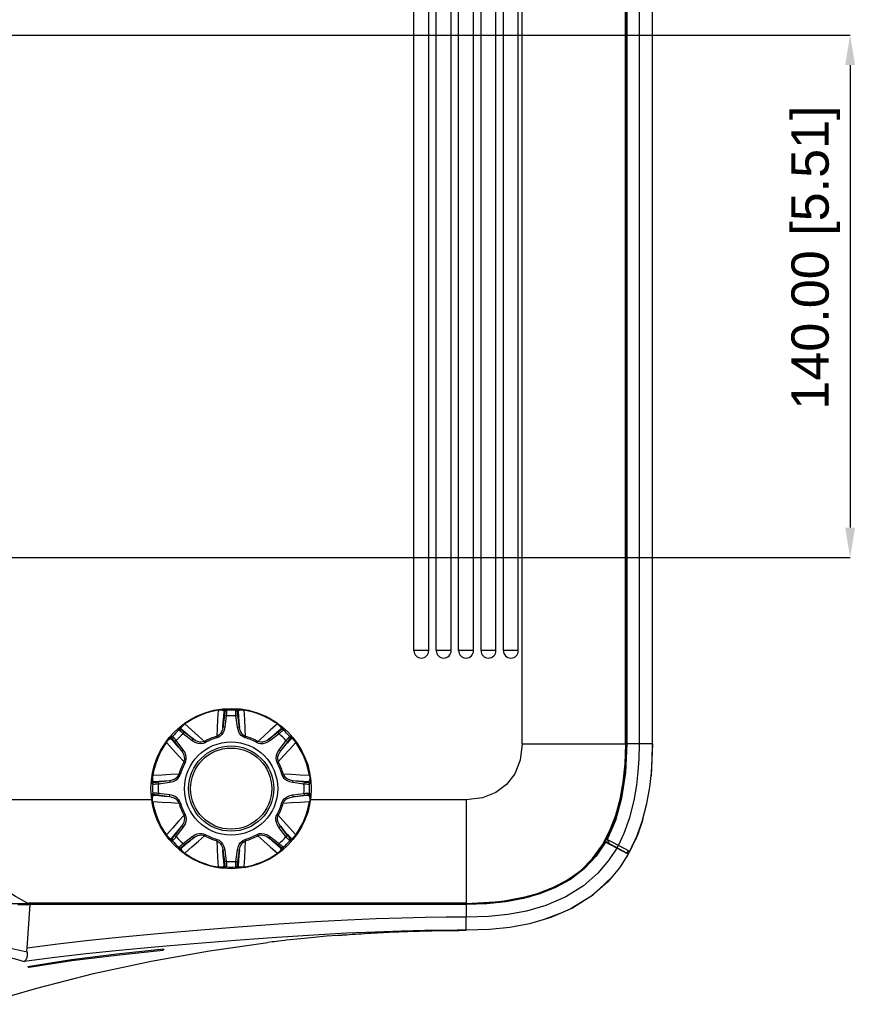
# Model space of a CAD drawing. Header units: millimetres. Extents: x 3925 to 5043, y -86 to 778.
# Tile 27 of 96: x 4204 to 4318, y 415 to 547. Entities that reach past the tile are written whole.
import ezdxf

# ---------------------------------------------------------------- set-up
doc = ezdxf.new("R2010")
doc.units = ezdxf.units.MM
doc.header["$LTSCALE"] = 46.255
doc.header["$PDMODE"] = 3
doc.header["$PDSIZE"] = 1
doc.layers.get('0').update_dxf_attribs({"linetype": 'CONTINUOUS'})
doc.layers.get('Defpoints').update_dxf_attribs({"linetype": 'CONTINUOUS'})
for name, color, linetype in [('H30-BOTTOM-CDXF_CONTINUOUS_LINE', 7, 'CONTINUOUS'), ('H30-RIGHT-CODXF_CONTINUOUS_LINE', 7, 'CONTINUOUS'), ('H30K-FRONT-CDXF_CONTINUOUS_LINE', 7, 'CONTINUOUS'), ('H30K-TOP-COVDXF_CONTINUOUS_LINE', 7, 'CONTINUOUS'), ('RUBBER-FOOT-DXF_CONTINUOUS_LINE', 7, 'CONTINUOUS')]:
    doc.layers.add(name, color=color, linetype=linetype)
doc.styles.add('SLDTEXTSTYLE0', font='arialbd.ttf', dxfattribs={"height": 5.5})
doc.styles.add('SLDTEXTSTYLE2', font='arial.ttf')
doc.dimstyles.new('SLDDIMSTYLE1', dxfattribs={"dimtxt": 5.650301, "dimasz": 4.572, "dimexe": 0, "dimexo": 0.0625, "dimgap": 1.412575, "dimtad": 0, "dimtih": 1, "dimtoh": 1, "dimlfac": 3.5, "dimrnd": 1e-09, "dimzin": 4, "dimdsep": 46, "dimtxsty": 'SLDTEXTSTYLE0', "dimsah": 1, "dimcen": 0.09, "dimadec": 0, "dimazin": 1, "dimtol": 1, "dimtp": 0.8, "dimtm": 0.8, "dimtfac": 1, "dimtdec": 1, "dimtofl": 0, "dimtmove": 0, "dimatfit": 3, "dimfxl": 1, "dimfrac": 2, "dimtolj": 1, "dimarcsym": 0})

# ---------------------------------------------------------------- blocks, each defined once
blk = doc.blocks.new('*D69')
at = {"color": 0, "linetype": 'Continuous', "lineweight": -2}
for p, q in [((4112.77, 545.22), (4315.44, 545.22)), ((4315.44, 541.22), (4315.44, 479.22)), ((4112.77, 475.22), (4315.44, 475.22))]:
    blk.add_line(p, q, dxfattribs=at)
at = {"color": 0, "linetype": 'Continuous'}
for points in [[(4314.77, 541.22), (4316.11, 541.22), (4315.44, 545.22)], [(4314.77, 479.22), (4316.11, 479.22), (4315.44, 475.22)]]:
    blk.add_solid(points, dxfattribs=at)
at = {"layer": 'Defpoints', "color": 0, "linetype": 'Continuous'}
for p in [(4112.71, 545.22), (4112.71, 475.22), (4315.44, 475.22)]:
    blk.add_point(p, dxfattribs=at)
at = {"color": 0, "linetype": 'Continuous', "lineweight": 0, "insert": (4310.82, 515.42), "char_height": 5, "attachment_point": 5, "rotation": 90, "style": 'SLDTEXTSTYLE2'}
blk.add_mtext('\\A1;140.00 [5.51]', dxfattribs=at)

msp = doc.modelspace()

# ---------------------------------------------------------------- linework, layer by layer
at = {"layer": 'H30-BOTTOM-CDXF_CONTINUOUS_LINE', "color": 7, "linetype": 'Continuous'}
for p, q in [((4285.3175, 450.2211), (4285.3175, 598.2211)), ((4285.4266, 598.2211), (4285.4266, 450.2211)), ((4271.4571, 450.2211), (4271.4571, 589.9444)), ((4256.9571, 462.7211), (4256.9571, 585.7211)), ((4258.9571, 462.7211), (4258.9571, 585.7211)), ((4259.9571, 462.7211), (4259.9571, 585.7211)), ((4261.9571, 462.7211), (4261.9571, 585.7211)), ((4262.9571, 462.7211), (4262.9571, 585.7211)), ((4264.9571, 462.7211), (4264.9571, 585.7211)), ((4265.9571, 462.7211), (4265.9571, 585.7211)), ((4267.9571, 462.7211), (4267.9571, 585.7211)), ((4268.9571, 462.7211), (4268.9571, 585.7211)), ((4270.9571, 462.7211), (4270.9571, 585.7211)), ((4258.9571, 462.7211), (4256.9571, 462.7211)), ((4261.9571, 462.7211), (4259.9571, 462.7211)), ((4264.9571, 462.7211), (4262.9571, 462.7211)), ((4267.9571, 462.7211), (4265.9571, 462.7211)), ((4270.9571, 462.7211), (4268.9571, 462.7211)), ((4271.4571, 450.2211), (4285.4266, 450.2211)), ((4284.9571, 444.3149), (4284.9571, 443.9473)), ((4221.8374, 442.7211), (4088.5748, 442.7211)), ((4263.9571, 442.7211), (4243.0748, 442.7211)), ((4263.9571, 442.7211), (4263.9571, 428.7516)), ((4284.5822, 442.6477), (4284.7276, 442.6783)), ((4284.7631, 442.8055), (4284.6127, 442.8007)), ((4284.8093, 442.9794), (4284.7069, 442.9824)), ((4284.3214, 441.3407), (4282.9938, 437.8548)), ((4284.5449, 442.0258), (4284.455, 442.01)), ((4105.1361, 428.8317), (4205.2781, 428.8317)), ((4204.4633, 428.7212), (4204.861, 428.7755)), ((4204.7609, 428.7516), (4204.7313, 428.7578)), ((4263.9571, 428.7516), (4204.7609, 428.7516)), ((4204.861, 428.7755), (4205.2781, 428.8317)), ((4205.1756, 428.882), (4205.2781, 428.8317)), ((4205.1756, 428.882), (4205.2819, 428.8607)), ((4263.9571, 428.8607), (4205.2819, 428.8607))]:
    msp.add_line(p, q, dxfattribs=at)
for points in [[(4271.4571, 450.2211), (4271.1964, 448.0388), (4270.4811, 446.2201), (4269.3946, 444.7836), (4267.9582, 443.6972), (4266.1394, 442.9818), (4263.9571, 442.7211)], [(4282.2241, 436.6737), (4283.2408, 438.624), (4284.0186, 440.6734), (4284.6006, 442.8247), (4285.012, 445.104), (4285.2618, 447.553), (4285.3478, 450.2211)], [(4285.4266, 450.2211), (4285.147, 445.4794), (4284.3214, 441.3407)], [(4205.1756, 428.882), (4203.5589, 429.761), (4201.2498, 431.1407), (4198.3641, 432.8589), (4195.0847, 434.6429), (4191.6044, 436.1816), (4188.169, 437.1511), (4185.2071, 437.4231)], [(4282.9938, 437.8548), (4281.2447, 435.0706), (4279.0445, 432.8834), (4276.2471, 431.1469), (4272.7501, 429.8321), (4268.6084, 429.02), (4263.9571, 428.7516)], [(4277.4978, 431.95), (4279.3231, 433.2612), (4280.9113, 434.8484), (4282.2241, 436.6737)], [(4263.9571, 428.8304), (4266.6276, 428.9166), (4269.0846, 429.1677), (4271.372, 429.5817), (4273.5253, 430.1662), (4275.5667, 430.9429), (4277.4978, 431.95)]]:
    msp.add_lwpolyline(points, dxfattribs=at)
for centre in [(4257.9571, 462.7211), (4260.9571, 462.7211), (4263.9571, 462.7211), (4266.9571, 462.7211), (4269.9571, 462.7211)]:
    msp.add_arc(centre, 1, 180, 0, dxfattribs=at)
at = {"layer": 'H30-RIGHT-CODXF_CONTINUOUS_LINE', "color": 7, "linetype": 'Continuous'}
for p, q in [((4285.5071, 598.2211), (4285.5071, 450.2211)), ((4287.2008, 450.2211), (4287.2008, 598.2211)), ((4288.9571, 450.2211), (4288.9571, 598.2211)), ((4285.4571, 452.1211), (4285.4571, 452.9545)), ((4285.4571, 452.1211), (4285.5071, 452.1211)), ((4285.5071, 450.6856), (4285.4266, 450.6834)), ((4285.5071, 450.6329), (4285.4266, 450.6313)), ((4288.9571, 450.2211), (4285.5071, 450.2211)), ((4285.4692, 449.4077), (4285.3788, 449.4101)), ((4285.5119, 450.0357), (4285.4315, 450.0336)), ((4285.439, 448.7585), (4285.3405, 448.7611)), ((4285.4414, 448.8107), (4285.3435, 448.8125)), ((4285.2163, 446.6543), (4285.3413, 446.6608)), ((4285.3391, 446.6136), (4285.2567, 446.6092)), ((4285.2567, 445.9105), (4285.2567, 446.6092)), ((4285.0071, 444.2749), (4285.0071, 444.7777)), ((4285.5044, 435.5859), (4282.5562, 437.1582)), ((4282.8498, 437.3959), (4283.1273, 436.8537)), ((4285.8907, 435.7765), (4282.8508, 437.3978)), ((4286.9619, 438.0913), (4286.6503, 437.3648)), ((4283.507, 436.6353), (4283.489, 436.6041)), ((4284.345, 436.6009), (4284.1803, 436.2921)), ((4285.6691, 435.8947), (4285.5044, 435.5859))]:
    msp.add_line(p, q, dxfattribs=at)
for points in [[(4284.3762, 436.5843), (4285.1584, 438.2553), (4285.8995, 440.3296), (4286.4803, 442.6042), (4286.84, 444.677), (4287.0436, 446.478), (4287.158, 448.2275), (4287.2008, 450.2211)], [(4285.5071, 450.2211), (4285.3282, 446.3786), (4284.8063, 442.9597)], [(4285.8907, 435.7765), (4286.7549, 437.5837), (4287.5648, 439.8141), (4288.1917, 442.2379), (4288.5759, 444.4287), (4288.7917, 446.3203), (4288.9122, 448.1484), (4288.9571, 450.2211)], [(4284.8063, 442.9597), (4283.9684, 439.9654), (4282.8508, 437.3978)], [(4287.6492, 440.1402), (4287.4834, 439.5555), (4286.9619, 438.0913)]]:
    msp.add_lwpolyline(points, dxfattribs=at)
for centre, start, end in [((4285.0071, 452.7467), 0, 31.33781), ((4283.8242, 441.1336), 301.671232, 319.61402)]:
    msp.add_arc(centre, 0.5, start, end, dxfattribs=at)
at = {"layer": 'H30K-FRONT-CDXF_CONTINUOUS_LINE', "color": 7, "linetype": 'Continuous'}
for p, q in [((4280.7743, 434.4815), (4282.6062, 437.075)), ((4285.6974, 435.4263), (4282.6408, 437.0565)), ((4278.5206, 432.4643), (4280.7743, 434.4815)), ((4275.7582, 430.8955), (4278.5206, 432.4643)), ((4272.3928, 429.7166), (4275.7582, 430.8955)), ((4203.8759, 428.6661), (4204.9853, 428.6551)), ((4204.5752, 428.7364), (4204.9264, 428.7366)), ((4204.9264, 428.7366), (4204.9833, 428.7319)), ((4204.9833, 428.7319), (4204.9853, 428.6551)), ((4263.9571, 428.7319), (4204.9833, 428.7319)), ((4204.9853, 428.6551), (4205.2602, 428.674)), ((4205.2602, 428.674), (4205.5173, 428.6927)), ((4263.9571, 428.6927), (4205.5173, 428.6927)), ((4263.9571, 428.7319), (4263.9571, 426.9776)), ((4263.9573, 426.2901), (4263.9571, 426.9775)), ((4255.2965, 425.0476), (4255.7303, 425.0646)), ((4255.6902, 425.063), (4256.1258, 425.0793)), ((4255.9514, 425.0728), (4256.0909, 425.078)), ((4256.0909, 425.078), (4256.5161, 425.0931)), ((4256.4747, 425.0916), (4256.9002, 425.106)), ((4256.863, 425.1047), (4257.2774, 425.118)), ((4257.2462, 425.117), (4257.6469, 425.1291)), ((4257.6224, 425.1284), (4258.0077, 425.1393)), ((4257.9895, 425.1388), (4258.4073, 425.1499)), ((4258.3589, 425.1487), (4258.6996, 425.1573)), ((4258.4073, 425.1499), (4258.6886, 425.157)), ((4258.6886, 425.157), (4259.0577, 425.1657)), ((4259.3403, 425.1719), (4259.6279, 425.1779)), ((4259.6279, 425.1779), (4259.9401, 425.1839)), ((4259.9099, 425.1834), (4260.2131, 425.1888)), ((4260.1774, 425.1882), (4260.4712, 425.1931)), ((4260.4315, 425.1925), (4260.803, 425.1981)), ((4260.7152, 425.1969), (4260.946, 425.2002)), ((4260.905, 425.1996), (4261.1646, 425.2031)), ((4261.126, 425.2026), (4261.372, 425.2057)), ((4261.3363, 425.2052), (4261.5691, 425.2079)), ((4261.5372, 425.2076), (4262.1271, 425.2133)), ((4262.1096, 425.2131), (4262.4405, 425.2157)), ((4262.2672, 425.2144), (4262.7598, 425.2176)), ((4262.602, 425.2167), (4262.9188, 425.2184)), ((4263.9581, 425.2213), (4262.7807, 425.2194)), ((4262.7807, 425.2161), (4263.1728, 425.2197)), ((4262.918, 425.2186), (4263.04, 425.2189)), ((4262.9188, 425.2184), (4263.2478, 425.2197)), ((4263.1243, 425.2193), (4263.4434, 425.2202)), ((4263.4288, 425.2202), (4263.9578, 425.2208)), ((4263.7158, 425.2207), (4263.9565, 425.2211)), ((4238.8609, 423.772), (4238.538, 423.7341)), ((4239.2197, 423.8133), (4238.8609, 423.772)), ((4239.6404, 423.861), (4239.2197, 423.8133)), ((4239.8728, 423.8869), (4239.6404, 423.861)), ((4247.9194, 424.6298), (4246.7163, 424.5381)), ((4253.6869, 424.9772), (4254.0884, 424.9959)), ((4254.0884, 424.9959), (4254.496, 425.0141)), ((4254.8986, 425.0313), (4255.2965, 425.0476)), ((4217.1294, 422.0557), (4223.4548, 422.7352)), ((4223.3219, 422.5602), (4223.3219, 422.5699)), ((4223.4548, 422.7224), (4223.4548, 422.7352)), ((4229.5495, 422.4876), (4237.3683, 423.5929)), ((4237.9743, 423.6668), (4237.3683, 423.5929)), ((4238.2392, 423.6986), (4237.9743, 423.6668)), ((4238.538, 423.7341), (4238.2392, 423.6986)), ((4205.2093, 420.389), (4205.2092, 420.3596)), ((4205.3813, 420.2659), (4205.3814, 420.2438))]:
    msp.add_line(p, q, dxfattribs=at)
for points in [[(4282.6408, 437.0565), (4281.3767, 435.143), (4279.8053, 433.448), (4277.9713, 432.0449), (4275.9564, 430.9428), (4273.8508, 430.1099), (4271.6368, 429.4891), (4269.2864, 429.052), (4266.7464, 428.7851), (4263.9571, 428.6927)], [(4284.1472, 436.2531), (4283.0556, 434.5664), (4281.6173, 432.8671), (4279.7133, 431.198), (4277.3304, 429.7074), (4274.664, 428.5608), (4272.0387, 427.8068), (4269.5478, 427.3475), (4266.9406, 427.0761), (4263.9571, 426.9774)], [(4285.6974, 435.4263), (4284.5207, 433.5948), (4282.9357, 431.7041), (4280.8323, 429.842), (4278.2083, 428.1846), (4275.299, 426.9224), (4272.4703, 426.104), (4269.8196, 425.6122), (4267.0738, 425.3249), (4263.9581, 425.2211)], [(4263.9571, 428.7319), (4268.4286, 428.9798), (4272.3928, 429.7166)], [(4205.0986, 422.8351), (4205.2393, 424.7897), (4205.3789, 426.7416), (4205.5173, 428.6927)], [(4263.9571, 426.9776), (4261.2863, 426.9674), (4258.4687, 426.9333), (4255.3427, 426.8664), (4251.8822, 426.7567), (4248.0422, 426.5928), (4243.7405, 426.3613), (4238.8453, 426.0459), (4233.4086, 425.6458), (4227.8642, 425.1994), (4222.6297, 424.7499), (4217.8375, 424.3102), (4213.4171, 423.8662), (4209.2051, 423.3861), (4205.0986, 422.8351)], [(4260.2155, 425.2009), (4258.4338, 425.1762), (4255.2818, 425.1078), (4251.7882, 424.9956), (4247.904, 424.8278), (4243.5411, 424.5906), (4238.5624, 424.2672), (4233.0415, 423.859), (4227.4603, 423.4095), (4222.2262, 422.961), (4217.4453, 422.5234), (4213.0349, 422.0807), (4208.8189, 421.5991), (4204.7274, 421.0479)], [(4259.0291, 425.1651), (4259.3469, 425.1721), (4259.6515, 425.1784)], [(4262.7807, 425.2194), (4261.2707, 425.2109), (4260.2155, 425.2009)], [(4263.958, 425.2213), (4263.9575, 425.7233), (4263.9573, 426.2901)], [(4246.7163, 424.5381), (4245.244, 424.4163), (4243.6053, 424.269), (4241.8031, 424.0926), (4239.8728, 423.8869)], [(4246.7773, 424.5435), (4247.039, 424.5638), (4247.2874, 424.5828), (4247.5898, 424.6055), (4247.9315, 424.6307), (4248.3008, 424.6574), (4248.6882, 424.6847), (4249.0886, 424.7122), (4249.4981, 424.7396), (4249.914, 424.7666), (4250.3341, 424.7932), (4250.7567, 424.8191), (4251.1803, 424.8443), (4251.6035, 424.8687), (4252.0253, 424.8923), (4252.4449, 424.9149), (4252.8628, 424.9366), (4253.2794, 424.9575), (4253.6944, 424.9776), (4254.1074, 424.9967), (4254.518, 425.015)], [(4254.496, 425.0141), (4254.9257, 425.0324), (4255.33, 425.0489)], [(4205.1044, 422.2715), (4203.0841, 422.7399), (4200.6833, 423.1243), (4197.8609, 423.42), (4194.4318, 423.6025), (4190.3388, 423.582), (4185.583, 423.1959)], [(4185.7107, 422.2724), (4187.1202, 422.4206), (4188.4128, 422.5209), (4189.5919, 422.5844), (4190.6707, 422.6203), (4191.6854, 422.6355), (4192.6782, 422.6333), (4193.6724, 422.6145), (4194.66, 422.5796), (4195.6134, 422.5302), (4196.5121, 422.4696), (4197.3642, 422.399), (4198.2027, 422.3166), (4199.0642, 422.2173), (4199.9694, 422.0955), (4200.9123, 421.9481), (4201.8764, 421.7729), (4202.8474, 421.5663), (4203.8051, 421.3248), (4204.7274, 421.0479)], [(4198.9572, 415.3015), (4206.397, 417.4819), (4214.0128, 419.4204), (4221.75, 421.0945), (4229.5495, 422.4876)], [(4205.1044, 422.2715), (4205.0895, 422.5458), (4205.0987, 422.8358)], [(4205.3813, 420.2659), (4211.1225, 421.158), (4217.0956, 421.9061), (4223.3219, 422.5699)], [(4223.3219, 422.5699), (4223.3891, 422.5939), (4223.438, 422.647), (4223.4618, 422.7359)], [(4205.1044, 422.2715), (4205.0929, 421.7678), (4204.9584, 421.3305), (4204.7274, 421.0479)], [(4205.2093, 420.389), (4211.0512, 421.2954), (4217.1294, 422.0557)], [(4205.2023, 420.3877), (4205.2491, 420.3085), (4205.3101, 420.2708), (4205.3813, 420.2659)]]:
    msp.add_lwpolyline(points, dxfattribs=at)
at = {"layer": 'H30K-TOP-COVDXF_CONTINUOUS_LINE', "color": 7, "linetype": 'Continuous'}
for p, q in [((4288.9571, 450.2211), (4288.7536, 445.9294)), ((4287.048, 438.333), (4285.6974, 435.4263)), ((4283.5495, 432.3746), (4280.9138, 429.9038)), ((4283.8204, 432.7594), (4283.5495, 432.3746)), ((4280.9138, 429.9038), (4277.9162, 428.0579)), ((4277.0266, 427.6719), (4274.2968, 426.6325))]:
    msp.add_line(p, q, dxfattribs=at)
at = {"layer": 'RUBBER-FOOT-DXF_CONTINUOUS_LINE', "color": 7, "linetype": 'Continuous'}
for p, q in [((4230.7018, 454.7888), (4230.7114, 454.7315)), ((4231.6103, 454.5131), (4231.5191, 454.6112)), ((4231.7499, 454.8264), (4231.8431, 454.7285)), ((4233.071, 454.7285), (4233.1642, 454.8264)), ((4233.395, 454.6112), (4233.3038, 454.5131)), ((4234.2123, 454.7888), (4234.2028, 454.7315)), ((4226.2257, 452.9348), (4226.2595, 452.8875)), ((4231.5664, 454.0101), (4231.3559, 452.4731)), ((4231.8138, 453.9762), (4231.5664, 454.0101)), ((4231.8138, 453.9762), (4231.6032, 452.4392)), ((4233.1003, 453.9762), (4233.3477, 454.0101)), ((4233.3109, 452.4392), (4233.1003, 453.9762)), ((4233.5582, 452.4732), (4233.3477, 454.0101)), ((4238.6884, 452.9348), (4238.6546, 452.8875)), ((4225.4614, 452.0851), (4225.458, 452.2203)), ((4225.7734, 452.2312), (4225.7783, 452.0974)), ((4226.0141, 451.5739), (4226.165, 451.7727)), ((4227.2498, 450.636), (4226.0141, 451.5739)), ((4227.4006, 450.8349), (4226.165, 451.7727)), ((4231.6032, 452.4392), (4231.3559, 452.4731)), ((4233.3109, 452.4392), (4233.5582, 452.4731)), ((4238.7491, 451.7727), (4237.5135, 450.8348)), ((4238.9001, 451.5739), (4237.6644, 450.636)), ((4238.9001, 451.5739), (4238.7491, 451.7727)), ((4239.1358, 452.0974), (4239.1407, 452.2312)), ((4239.4561, 452.2203), (4239.4527, 452.0851)), ((4223.7907, 450.4187), (4223.7434, 450.4525)), ((4224.5808, 450.8999), (4224.447, 450.9048)), ((4224.5931, 451.2168), (4224.4579, 451.2202)), ((4224.9055, 450.5132), (4225.1043, 450.6642)), ((4225.8434, 449.2775), (4224.9055, 450.5132)), ((4226.0423, 449.4284), (4225.1043, 450.6642)), ((4227.2498, 450.636), (4227.4007, 450.8348)), ((4228.9742, 450.3706), (4228.8798, 450.5373)), ((4230.5715, 451.0322), (4230.5204, 451.2168)), ((4234.3426, 451.0322), (4234.3937, 451.2168)), ((4235.9399, 450.3706), (4236.0343, 450.5373)), ((4237.6644, 450.636), (4237.5134, 450.8348)), ((4239.8098, 450.6642), (4238.8719, 449.4284)), ((4240.0086, 450.5132), (4239.0708, 449.2776)), ((4240.0086, 450.5132), (4239.8098, 450.6642)), ((4240.4562, 451.2202), (4240.321, 451.2168)), ((4240.4671, 450.9048), (4240.3333, 450.8999)), ((4241.1234, 450.4187), (4241.1707, 450.4525)), ((4225.8434, 449.2775), (4226.0423, 449.4284)), ((4239.0707, 449.2775), (4238.8719, 449.4284)), ((4226.141, 447.7984), (4226.3076, 447.704)), ((4238.7732, 447.7984), (4238.6065, 447.704)), ((4221.8518, 444.9283), (4221.9498, 444.8351)), ((4221.9467, 445.9669), (4221.8894, 445.9764)), ((4222.067, 445.1591), (4222.1651, 445.0679)), ((4222.6681, 445.1118), (4224.2049, 445.3223)), ((4222.6681, 445.1118), (4222.702, 444.8644)), ((4222.702, 444.8644), (4224.239, 445.075)), ((4224.2051, 445.3223), (4224.239, 445.075)), ((4225.4614, 446.1578), (4225.646, 446.1067)), ((4239.4527, 446.1578), (4239.2681, 446.1067)), ((4240.709, 445.3223), (4240.6751, 445.075)), ((4240.6751, 445.075), (4242.2121, 444.8644)), ((4240.7091, 445.3223), (4242.246, 445.1118)), ((4242.246, 445.1118), (4242.2121, 444.8644)), ((4242.749, 445.0679), (4242.8471, 445.1591)), ((4242.9644, 444.8351), (4243.0623, 444.9283)), ((4242.9674, 445.9669), (4243.0247, 445.9764)), ((4221.9498, 443.6072), (4221.8518, 443.514)), ((4222.6681, 443.3305), (4222.702, 443.5779)), ((4224.239, 443.3673), (4222.702, 443.5779)), ((4240.6751, 443.3673), (4242.2121, 443.5779)), ((4242.2121, 443.5779), (4242.246, 443.3305)), ((4242.9644, 443.6072), (4243.0623, 443.514)), ((4221.9467, 442.4754), (4221.8894, 442.4659)), ((4222.1651, 443.3744), (4222.067, 443.2832)), ((4224.2051, 443.12), (4222.6681, 443.3305)), ((4224.2051, 443.12), (4224.239, 443.3673)), ((4225.4614, 442.2845), (4225.646, 442.3356)), ((4239.2681, 442.3356), (4239.4527, 442.2845)), ((4240.6751, 443.3673), (4240.709, 443.12)), ((4240.7092, 443.12), (4242.246, 443.3305)), ((4242.8471, 443.2832), (4242.749, 443.3744)), ((4243.0247, 442.4659), (4242.9674, 442.4754)), ((4226.141, 440.6439), (4226.3076, 440.7383)), ((4238.6065, 440.7383), (4238.7732, 440.6439)), ((4224.9055, 437.9291), (4225.8433, 439.1647)), ((4225.1043, 437.7781), (4226.0423, 439.0138)), ((4225.8434, 439.1648), (4226.0423, 439.0138)), ((4238.8719, 439.0138), (4239.0707, 439.1648)), ((4239.8098, 437.7781), (4238.8719, 439.0138)), ((4240.0086, 437.9291), (4239.0708, 439.1648)), ((4223.7907, 438.0236), (4223.7434, 437.9898)), ((4224.447, 437.5375), (4224.5808, 437.5424)), ((4224.4579, 437.2221), (4224.5931, 437.2255)), ((4224.9055, 437.9291), (4225.1043, 437.7781)), ((4226.0141, 436.8684), (4227.2498, 437.8063)), ((4226.165, 436.6696), (4227.4007, 437.6075)), ((4227.2498, 437.8063), (4227.4007, 437.6075)), ((4228.9742, 438.0717), (4228.8798, 437.905)), ((4230.5715, 437.4101), (4230.5204, 437.2255)), ((4234.3426, 437.4101), (4234.3937, 437.2255)), ((4235.9399, 438.0717), (4236.0343, 437.905)), ((4237.6644, 437.8063), (4237.5134, 437.6075)), ((4237.5136, 437.6074), (4238.7491, 436.6696)), ((4237.6644, 437.8063), (4238.9001, 436.8684)), ((4239.8098, 437.7781), (4240.0086, 437.9291)), ((4240.4562, 437.2221), (4240.321, 437.2255)), ((4240.3333, 437.5424), (4240.4671, 437.5375)), ((4241.1707, 437.9898), (4241.1234, 438.0236)), ((4225.458, 436.222), (4225.4614, 436.3572)), ((4225.7783, 436.3449), (4225.7734, 436.2111)), ((4226.0141, 436.8684), (4226.165, 436.6696)), ((4231.6032, 436.0031), (4231.3559, 435.9692)), ((4231.3559, 435.969), (4231.5664, 434.4322)), ((4231.6032, 436.0031), (4231.8138, 434.4661)), ((4233.1003, 434.4661), (4233.3109, 436.0031)), ((4233.3109, 436.0031), (4233.5582, 435.9692)), ((4233.3477, 434.4322), (4233.5582, 435.9691)), ((4238.9001, 436.8684), (4238.7491, 436.6696)), ((4239.1407, 436.2111), (4239.1358, 436.3449)), ((4239.4527, 436.3572), (4239.4561, 436.222)), ((4226.2257, 435.5075), (4226.2595, 435.5548)), ((4231.8138, 434.4661), (4231.5664, 434.4322)), ((4233.1003, 434.4661), (4233.3477, 434.4322)), ((4238.6884, 435.5075), (4238.6546, 435.5548)), ((4230.7018, 433.6535), (4230.7114, 433.7108)), ((4231.5192, 433.8311), (4231.6103, 433.9292)), ((4231.8431, 433.7138), (4231.7499, 433.6159)), ((4233.1642, 433.6159), (4233.071, 433.7138)), ((4233.3038, 433.9292), (4233.395, 433.8311)), ((4234.2123, 433.6535), (4234.2028, 433.7108))]:
    msp.add_line(p, q, dxfattribs=at)
for points in [[(4230.7114, 454.7315), (4230.6375, 453.466), (4230.5738, 452.2961), (4230.5204, 451.2168)], [(4230.7018, 454.7888), (4230.874, 454.8149), (4231.0479, 454.8358), (4231.2167, 454.8505), (4231.3749, 454.8586), (4231.5136, 454.8598), (4231.6267, 454.8546), (4231.708, 454.8433), (4231.7499, 454.8264)], [(4230.7114, 454.7315), (4230.8353, 454.7516), (4230.9627, 454.7642), (4231.0866, 454.7677), (4231.2005, 454.7617), (4231.3003, 454.7467), (4231.384, 454.7237), (4231.45, 454.6933), (4231.4962, 454.6558), (4231.5192, 454.6112)], [(4231.3559, 452.4731), (4231.4106, 453.186), (4231.4652, 453.9016), (4231.5191, 454.6112)], [(4231.7499, 454.8264), (4231.6674, 454.8063), (4231.5964, 454.7597), (4231.545, 454.6921), (4231.5192, 454.6111)], [(4231.6103, 454.5131), (4231.6138, 454.4909), (4231.6126, 454.4383), (4231.6069, 454.3588), (4231.5968, 454.2563), (4231.5832, 454.1384), (4231.5664, 454.0101)], [(4231.8431, 454.7285), (4231.7599, 454.7088), (4231.6883, 454.6623), (4231.6364, 454.5945), (4231.6103, 454.513)], [(4231.8431, 454.7284), (4231.8473, 454.695), (4231.8476, 454.6158), (4231.8439, 454.4962), (4231.8366, 454.3427), (4231.8264, 454.1663), (4231.8138, 453.9762)], [(4233.1003, 453.9762), (4233.0877, 454.166), (4233.0775, 454.3427), (4233.0702, 454.4966), (4233.0666, 454.6163), (4233.0668, 454.6953), (4233.071, 454.7284)], [(4233.071, 454.7285), (4233.1542, 454.7088), (4233.2258, 454.6623), (4233.2777, 454.5945), (4233.3038, 454.513)], [(4234.2123, 454.7888), (4234.0401, 454.8149), (4233.8662, 454.8358), (4233.6974, 454.8505), (4233.5392, 454.8586), (4233.4005, 454.8598), (4233.2874, 454.8546), (4233.2061, 454.8433), (4233.1642, 454.8264)], [(4233.1642, 454.8264), (4233.2467, 454.8063), (4233.3177, 454.7597), (4233.3691, 454.6921), (4233.395, 454.6111)], [(4233.3477, 454.0101), (4233.331, 454.138), (4233.3173, 454.2563), (4233.3072, 454.3592), (4233.3015, 454.4388), (4233.3003, 454.4912), (4233.3038, 454.5131)], [(4233.395, 454.6112), (4233.418, 454.6558), (4233.4641, 454.6933), (4233.5302, 454.7237), (4233.6139, 454.7467), (4233.7136, 454.7617), (4233.8275, 454.7677), (4233.9515, 454.7642), (4234.0789, 454.7516), (4234.2028, 454.7315)], [(4233.395, 454.6112), (4233.4489, 453.9016), (4233.5035, 453.186), (4233.5582, 452.4732)], [(4234.3937, 451.2168), (4234.3405, 452.2933), (4234.2768, 453.4631), (4234.2028, 454.7315)], [(4226.2257, 452.9348), (4226.0855, 452.8314), (4225.9478, 452.7232), (4225.818, 452.6143), (4225.7004, 452.5081), (4225.6015, 452.4109), (4225.5253, 452.3273), (4225.4757, 452.2618), (4225.458, 452.2202)], [(4225.7734, 452.2312), (4225.7581, 452.279), (4225.7642, 452.3382), (4225.7894, 452.4064), (4225.8323, 452.4819), (4225.8923, 452.563), (4225.9686, 452.6478), (4226.0588, 452.733), (4226.1578, 452.8141), (4226.2595, 452.8875)], [(4228.8798, 450.5373), (4228.081, 451.2608), (4227.2088, 452.0429), (4226.2595, 452.8875)], [(4238.6546, 452.8875), (4237.7075, 452.0449), (4236.8352, 451.2626), (4236.0343, 450.5373)], [(4238.6546, 452.8875), (4238.7565, 452.814), (4238.8554, 452.7329), (4238.9456, 452.6477), (4239.0218, 452.563), (4239.0818, 452.4818), (4239.1247, 452.4064), (4239.1499, 452.3382), (4239.156, 452.279), (4239.1407, 452.2312)], [(4238.6884, 452.9348), (4238.8286, 452.8314), (4238.9663, 452.7233), (4239.0961, 452.6143), (4239.2137, 452.5082), (4239.3126, 452.4109), (4239.3889, 452.3273), (4239.4384, 452.2619), (4239.4561, 452.2202)], [(4225.458, 452.2203), (4225.5306, 452.2644), (4225.6138, 452.2816), (4225.6979, 452.2702), (4225.7734, 452.2312)], [(4225.4614, 452.0851), (4225.5341, 452.13), (4225.6177, 452.1478), (4225.7023, 452.1365), (4225.7784, 452.0973)], [(4226.0141, 451.5739), (4225.871, 451.6992), (4225.7387, 451.8169), (4225.6248, 451.9205), (4225.5375, 452.0026), (4225.4819, 452.0587), (4225.4614, 452.0851)], [(4225.7734, 452.2312), (4226.3133, 451.7676), (4226.858, 451.3002), (4227.4006, 450.8349)], [(4226.165, 451.7727), (4226.0627, 451.8514), (4225.9694, 451.9254), (4225.8895, 451.991), (4225.8291, 452.0432), (4225.7913, 452.0795), (4225.7783, 452.0974)], [(4231.3559, 452.4732), (4231.2829, 452.133), (4231.1701, 451.8455), (4231.0287, 451.6099), (4230.8675, 451.4266), (4230.695, 451.2958), (4230.5204, 451.2168)], [(4231.6032, 452.4392), (4231.5175, 452.0633), (4231.3757, 451.7313), (4231.1958, 451.4613), (4230.994, 451.2575), (4230.7827, 451.1163), (4230.5715, 451.0322)], [(4234.3426, 451.0322), (4234.0699, 451.1509), (4233.8161, 451.3525), (4233.5972, 451.6304), (4233.4244, 451.9836), (4233.3109, 452.4392)], [(4234.3937, 451.2168), (4234.2191, 451.2959), (4234.0466, 451.4266), (4233.8854, 451.6099), (4233.7441, 451.8454), (4233.6312, 452.1329), (4233.5582, 452.4732)], [(4237.5135, 450.8348), (4238.0562, 451.3002), (4238.6008, 451.7676), (4239.1407, 452.2312)], [(4239.1358, 452.0974), (4239.1226, 452.0793), (4239.0846, 452.0429), (4239.0243, 451.9907), (4238.9447, 451.9254), (4238.8516, 451.8516), (4238.7491, 451.7727)], [(4239.4527, 452.0851), (4239.432, 452.0585), (4239.3762, 452.0023), (4239.2891, 451.9203), (4239.1754, 451.8169), (4239.0434, 451.6994), (4238.9001, 451.5739)], [(4239.4527, 452.0851), (4239.38, 452.13), (4239.2965, 452.1478), (4239.2118, 452.1365), (4239.1358, 452.0973)], [(4239.4561, 452.2203), (4239.3835, 452.2644), (4239.3004, 452.2816), (4239.2162, 452.2702), (4239.1407, 452.2312)], [(4223.7434, 450.4525), (4223.8468, 450.5927), (4223.9549, 450.7304), (4224.0639, 450.8602), (4224.1701, 450.9777), (4224.2673, 451.0767), (4224.3509, 451.1529), (4224.4164, 451.2025), (4224.458, 451.2202)], [(4223.7907, 450.4187), (4223.8642, 450.5206), (4223.9453, 450.6195), (4224.0305, 450.7097), (4224.1153, 450.7859), (4224.1964, 450.8459), (4224.2718, 450.8888), (4224.34, 450.914), (4224.3992, 450.9201), (4224.447, 450.9048)], [(4223.7907, 450.4187), (4224.6333, 449.4717), (4225.4155, 448.5993), (4226.141, 447.7984)], [(4224.4471, 450.9048), (4224.408, 450.9803), (4224.3966, 451.0644), (4224.4138, 451.1476), (4224.4579, 451.2202)], [(4225.8434, 449.2775), (4225.378, 449.8203), (4224.9106, 450.3649), (4224.447, 450.9048)], [(4224.5808, 450.8999), (4224.5417, 450.9759), (4224.5304, 451.0605), (4224.5482, 451.1441), (4224.5931, 451.2168)], [(4224.9055, 450.5132), (4224.8267, 450.6155), (4224.7524, 450.7094), (4224.6871, 450.7888), (4224.6349, 450.8491), (4224.5988, 450.8868), (4224.5808, 450.8999)], [(4225.1043, 450.6642), (4224.979, 450.8073), (4224.8613, 450.9395), (4224.7577, 451.0534), (4224.6756, 451.1407), (4224.6195, 451.1963), (4224.5931, 451.2168)], [(4228.9742, 450.3706), (4228.6974, 450.2617), (4228.3754, 450.2248), (4228.0242, 450.2665), (4227.6522, 450.394), (4227.2498, 450.636)], [(4228.8798, 450.5373), (4228.7005, 450.4697), (4228.486, 450.4401), (4228.2424, 450.4558), (4227.9759, 450.5224), (4227.6928, 450.6459), (4227.4005, 450.8349)], [(4237.6644, 450.636), (4237.3379, 450.4308), (4237.0029, 450.2962), (4236.6848, 450.2326), (4236.398, 450.2311), (4236.1487, 450.2807), (4235.9399, 450.3706)], [(4237.5135, 450.8348), (4237.2213, 450.6459), (4236.9382, 450.5224), (4236.6717, 450.4558), (4236.4281, 450.4401), (4236.2136, 450.4697), (4236.0343, 450.5373)], [(4238.7732, 447.7984), (4239.4967, 448.5973), (4240.2788, 449.4694), (4241.1234, 450.4187)], [(4240.4671, 450.9048), (4240.0035, 450.3649), (4239.5361, 449.8202), (4239.0708, 449.2776)], [(4240.321, 451.2168), (4240.2944, 451.1961), (4240.2382, 451.1403), (4240.1562, 451.0532), (4240.0528, 450.9395), (4239.9353, 450.8075), (4239.8098, 450.6642)], [(4240.3333, 450.8999), (4240.3153, 450.8868), (4240.2791, 450.849), (4240.2269, 450.7887), (4240.1617, 450.7094), (4240.0874, 450.6156), (4240.0086, 450.5132)], [(4240.3333, 450.8998), (4240.3724, 450.9759), (4240.3837, 451.0605), (4240.3659, 451.1441), (4240.321, 451.2168)], [(4240.4671, 450.9048), (4240.5061, 450.9803), (4240.5176, 451.0644), (4240.5003, 451.1476), (4240.4562, 451.2202)], [(4241.1707, 450.4525), (4241.0673, 450.5927), (4240.9592, 450.7304), (4240.8502, 450.8602), (4240.7441, 450.9778), (4240.6468, 451.0767), (4240.5632, 451.153), (4240.4978, 451.2025), (4240.4562, 451.2202)], [(4241.1234, 450.4187), (4241.0499, 450.5205), (4240.9687, 450.6196), (4240.8835, 450.7098), (4240.7987, 450.786), (4240.7176, 450.846), (4240.6422, 450.8888), (4240.5741, 450.914), (4240.515, 450.9201), (4240.4671, 450.9048)], [(4226.141, 447.7984), (4226.2085, 447.9777), (4226.2381, 448.1923), (4226.2224, 448.436), (4226.1558, 448.7024), (4226.0323, 448.9854), (4225.8434, 449.2775)], [(4226.3076, 447.704), (4226.3975, 447.9128), (4226.4471, 448.1621), (4226.4456, 448.4489), (4226.382, 448.7669), (4226.2474, 449.102), (4226.0423, 449.4284)], [(4238.8719, 449.4284), (4238.6283, 449.0225), (4238.4985, 448.6365), (4238.4607, 448.3083), (4238.497, 447.9835), (4238.6065, 447.704)], [(4239.0707, 449.2775), (4238.8818, 448.9854), (4238.7583, 448.7024), (4238.6917, 448.436), (4238.676, 448.1923), (4238.7056, 447.9777), (4238.7732, 447.7984)], [(4221.8894, 445.9764), (4221.8633, 445.8041), (4221.8424, 445.6303), (4221.8277, 445.4615), (4221.8196, 445.3033), (4221.8184, 445.1646), (4221.8237, 445.0515), (4221.8349, 444.9702), (4221.8518, 444.9283)], [(4222.067, 445.159), (4221.9861, 445.1332), (4221.9185, 445.0818), (4221.8719, 445.0108), (4221.8518, 444.9283)], [(4221.9467, 445.9669), (4221.9266, 445.8429), (4221.914, 445.7154), (4221.9105, 445.5914), (4221.9166, 445.4775), (4221.9315, 445.3778), (4221.9545, 445.2942), (4221.9849, 445.2282), (4222.0224, 445.1821), (4222.067, 445.159)], [(4225.4614, 446.1578), (4224.3849, 446.1046), (4223.2151, 446.0409), (4221.9467, 445.9669)], [(4222.1652, 445.0679), (4222.0837, 445.0418), (4222.0159, 444.99), (4221.9694, 444.9183), (4221.9498, 444.8351)], [(4221.9498, 444.8351), (4221.9832, 444.8309), (4222.0624, 444.8307), (4222.182, 444.8343), (4222.3355, 444.8416), (4222.5119, 444.8518), (4222.702, 444.8644)], [(4222.067, 445.1591), (4222.7766, 445.213), (4223.4923, 445.2676), (4224.2049, 445.3223)], [(4222.1651, 445.0679), (4222.1871, 445.0644), (4222.2394, 445.0655), (4222.3189, 445.0713), (4222.4212, 445.0813), (4222.5401, 445.0951), (4222.6681, 445.1118)], [(4224.2051, 445.3223), (4224.5452, 445.3953), (4224.8327, 445.5081), (4225.0681, 445.6494), (4225.2515, 445.8106), (4225.3824, 445.9832), (4225.4614, 446.1578)], [(4224.239, 445.075), (4224.6983, 445.1898), (4225.063, 445.371), (4225.3218, 445.5764), (4225.5258, 445.8316), (4225.646, 446.1067)], [(4239.2681, 446.1067), (4239.3522, 445.8955), (4239.4934, 445.6841), (4239.6973, 445.4824), (4239.9671, 445.3025), (4240.2992, 445.1607), (4240.6751, 445.075)], [(4239.4527, 446.1578), (4239.5318, 445.9832), (4239.6626, 445.8106), (4239.846, 445.6494), (4240.0814, 445.5081), (4240.3689, 445.3953), (4240.709, 445.3223)], [(4242.9674, 445.9669), (4241.7019, 446.0407), (4240.532, 446.1044), (4239.4527, 446.1578)], [(4240.7091, 445.3223), (4241.4219, 445.2676), (4242.1375, 445.213), (4242.8471, 445.1591)], [(4242.2121, 444.8644), (4242.4019, 444.8518), (4242.5786, 444.8416), (4242.7325, 444.8343), (4242.8522, 444.8306), (4242.9312, 444.8309), (4242.9643, 444.8351)], [(4242.246, 445.1118), (4242.374, 445.0951), (4242.493, 445.0813), (4242.5953, 445.0713), (4242.6748, 445.0655), (4242.727, 445.0644), (4242.749, 445.0679)], [(4242.749, 445.0679), (4242.8304, 445.0418), (4242.8982, 444.99), (4242.9447, 444.9183), (4242.9644, 444.8351)], [(4242.847, 445.159), (4242.928, 445.1332), (4242.9956, 445.0818), (4243.0422, 445.0108), (4243.0623, 444.9283)], [(4242.9674, 445.9669), (4242.9875, 445.8429), (4243.0001, 445.7155), (4243.0036, 445.5916), (4242.9976, 445.4777), (4242.9826, 445.3779), (4242.9596, 445.2942), (4242.9292, 445.2282), (4242.8917, 445.182), (4242.8471, 445.159)], [(4243.0247, 445.9764), (4243.0508, 445.8042), (4243.0717, 445.6303), (4243.0864, 445.4615), (4243.0945, 445.3033), (4243.0957, 445.1646), (4243.0905, 445.0515), (4243.0793, 444.9702), (4243.0623, 444.9283)], [(4222.702, 443.5779), (4222.5122, 443.5905), (4222.3355, 443.6007), (4222.1816, 443.608), (4222.0619, 443.6117), (4221.9829, 443.6114), (4221.9498, 443.6072)], [(4222.1651, 443.3744), (4222.0837, 443.4005), (4222.0159, 443.4523), (4221.9694, 443.524), (4221.9498, 443.6072)], [(4242.2121, 443.5779), (4242.4019, 443.5905), (4242.5786, 443.6007), (4242.7325, 443.608), (4242.8522, 443.6117), (4242.9312, 443.6114), (4242.9643, 443.6072)], [(4242.9644, 443.6072), (4242.9447, 443.524), (4242.8982, 443.4524), (4242.8304, 443.4005), (4242.7489, 443.3744)], [(4221.8894, 442.4659), (4221.8633, 442.6381), (4221.8424, 442.812), (4221.8277, 442.9808), (4221.8196, 443.139), (4221.8184, 443.2777), (4221.8237, 443.3908), (4221.8349, 443.4721), (4221.8518, 443.514)], [(4222.0671, 443.2833), (4221.9861, 443.3091), (4221.9185, 443.3605), (4221.8719, 443.4315), (4221.8518, 443.514)], [(4221.9467, 442.4754), (4221.9266, 442.5994), (4221.914, 442.7268), (4221.9105, 442.8507), (4221.9165, 442.9646), (4221.9315, 443.0644), (4221.9545, 443.1481), (4221.9849, 443.2141), (4222.0224, 443.2603), (4222.067, 443.2832)], [(4221.9467, 442.4754), (4223.2122, 442.4016), (4224.3821, 442.3379), (4225.4614, 442.2845)], [(4224.2051, 443.12), (4223.4922, 443.1747), (4222.7766, 443.2293), (4222.067, 443.2832)], [(4222.6681, 443.3305), (4222.5401, 443.3472), (4222.4211, 443.361), (4222.3188, 443.371), (4222.2393, 443.3768), (4222.1871, 443.3779), (4222.1651, 443.3744)], [(4225.4614, 442.2845), (4225.3824, 442.4591), (4225.2515, 442.6317), (4225.0681, 442.7929), (4224.8327, 442.9342), (4224.5452, 443.047), (4224.2051, 443.12)], [(4225.646, 442.3356), (4225.5619, 442.5468), (4225.4207, 442.7582), (4225.2168, 442.9599), (4224.947, 443.1398), (4224.6149, 443.2816), (4224.239, 443.3673)], [(4239.2681, 442.3356), (4239.3869, 442.6083), (4239.5884, 442.8621), (4239.8663, 443.081), (4240.2195, 443.2538), (4240.6751, 443.3673)], [(4239.4527, 442.2845), (4239.5318, 442.4591), (4239.6625, 442.6316), (4239.8458, 442.7928), (4240.0813, 442.9342), (4240.3689, 443.047), (4240.709, 443.12)], [(4239.4527, 442.2845), (4240.5292, 442.3377), (4241.699, 442.4014), (4242.9674, 442.4754)], [(4242.8471, 443.2832), (4242.1375, 443.2293), (4241.4218, 443.1747), (4240.7092, 443.12)], [(4242.246, 443.3305), (4242.3739, 443.3472), (4242.4922, 443.3609), (4242.5951, 443.371), (4242.6747, 443.3768), (4242.7271, 443.3779), (4242.749, 443.3744)], [(4243.0623, 443.514), (4243.0422, 443.4315), (4242.9956, 443.3605), (4242.928, 443.3091), (4242.847, 443.2833)], [(4242.8471, 443.2832), (4242.8917, 443.2602), (4242.9292, 443.2141), (4242.9597, 443.148), (4242.9827, 443.0643), (4242.9976, 442.9645), (4243.0036, 442.8507), (4243.0001, 442.7266), (4242.9875, 442.5992), (4242.9674, 442.4754)], [(4243.0247, 442.4659), (4243.0508, 442.6382), (4243.0717, 442.812), (4243.0864, 442.9808), (4243.0945, 443.139), (4243.0957, 443.2777), (4243.0905, 443.3908), (4243.0793, 443.4721), (4243.0623, 443.514)], [(4226.141, 440.6439), (4225.4174, 439.8451), (4224.6353, 438.9729), (4223.7907, 438.0236)], [(4225.8434, 439.1648), (4226.0323, 439.4569), (4226.1558, 439.7399), (4226.2224, 440.0063), (4226.2381, 440.25), (4226.2085, 440.4646), (4226.141, 440.6439)], [(4226.0423, 439.0138), (4226.2858, 439.4198), (4226.4156, 439.8058), (4226.4534, 440.134), (4226.4172, 440.4588), (4226.3076, 440.7383)], [(4238.8719, 439.0138), (4238.6667, 439.3403), (4238.5321, 439.6753), (4238.4685, 439.9934), (4238.467, 440.2802), (4238.5166, 440.5295), (4238.6065, 440.7383)], [(4239.0707, 439.1648), (4238.8818, 439.4569), (4238.7583, 439.74), (4238.6917, 440.0065), (4238.676, 440.2501), (4238.7056, 440.4646), (4238.7732, 440.6439)], [(4241.1234, 438.0236), (4240.2808, 438.9707), (4239.4986, 439.843), (4238.7732, 440.6439)], [(4224.447, 437.5375), (4224.9106, 438.0774), (4225.3781, 438.6221), (4225.8433, 439.1647)], [(4239.0708, 439.1648), (4239.5361, 438.622), (4240.0035, 438.0774), (4240.4671, 437.5375)], [(4223.7434, 437.9898), (4223.8468, 437.8496), (4223.955, 437.7119), (4224.0639, 437.5821), (4224.1701, 437.4645), (4224.2673, 437.3656), (4224.351, 437.2893), (4224.4164, 437.2398), (4224.458, 437.2221)], [(4223.7907, 438.0236), (4223.8642, 437.9218), (4223.9454, 437.8227), (4224.0306, 437.7325), (4224.1154, 437.6563), (4224.1965, 437.5963), (4224.2719, 437.5535), (4224.34, 437.5283), (4224.3992, 437.5222), (4224.447, 437.5375)], [(4224.447, 437.5375), (4224.408, 437.462), (4224.3966, 437.3779), (4224.4138, 437.2947), (4224.4579, 437.2221)], [(4224.5809, 437.5425), (4224.5417, 437.4664), (4224.5304, 437.3818), (4224.5482, 437.2982), (4224.5931, 437.2255)], [(4224.5808, 437.5424), (4224.5988, 437.5555), (4224.635, 437.5933), (4224.6872, 437.6536), (4224.7524, 437.7329), (4224.8267, 437.8267), (4224.9055, 437.9291)], [(4224.5931, 437.2255), (4224.6197, 437.2462), (4224.6759, 437.302), (4224.7579, 437.3891), (4224.8613, 437.5028), (4224.9788, 437.6348), (4225.1043, 437.7781)], [(4227.4007, 437.6075), (4226.8579, 437.1421), (4226.3133, 436.6747), (4225.7734, 436.2111)], [(4226.2595, 435.5548), (4227.2066, 436.3974), (4228.0789, 437.1796), (4228.8798, 437.905)], [(4227.2498, 437.8063), (4227.5762, 438.0115), (4227.9112, 438.1461), (4228.2293, 438.2097), (4228.5162, 438.2112), (4228.7654, 438.1616), (4228.9742, 438.0717)], [(4227.4007, 437.6075), (4227.6928, 437.7964), (4227.9759, 437.9199), (4228.2424, 437.9865), (4228.486, 438.0022), (4228.7005, 437.9726), (4228.8798, 437.905)], [(4230.5204, 437.2255), (4230.5736, 436.149), (4230.6373, 434.9792), (4230.7114, 433.7108)], [(4230.5204, 437.2255), (4230.695, 437.1464), (4230.8675, 437.0157), (4231.0287, 436.8324), (4231.1701, 436.5969), (4231.2829, 436.3094), (4231.3559, 435.9692)], [(4230.5715, 437.4101), (4230.8442, 437.2914), (4231.098, 437.0898), (4231.3169, 436.8119), (4231.4897, 436.4587), (4231.6032, 436.0031)], [(4233.3109, 436.0031), (4233.3967, 436.379), (4233.5384, 436.711), (4233.7183, 436.981), (4233.9201, 437.1848), (4234.1314, 437.326), (4234.3426, 437.4101)], [(4233.5582, 435.9692), (4233.6312, 436.3093), (4233.744, 436.5968), (4233.8854, 436.8324), (4234.0466, 437.0157), (4234.2191, 437.1464), (4234.3937, 437.2255)], [(4234.2028, 433.7108), (4234.2766, 434.9763), (4234.3403, 436.1462), (4234.3937, 437.2255)], [(4235.9399, 438.0717), (4236.2167, 438.1806), (4236.5387, 438.2175), (4236.89, 438.1758), (4237.2619, 438.0483), (4237.6644, 437.8063)], [(4236.0343, 437.905), (4236.2137, 437.9726), (4236.4281, 438.0022), (4236.6717, 437.9865), (4236.9382, 437.9199), (4237.2213, 437.7964), (4237.5134, 437.6075)], [(4236.0343, 437.905), (4236.8332, 437.1815), (4237.7054, 436.3994), (4238.6546, 435.5548)], [(4239.1407, 436.2111), (4238.6009, 436.6747), (4238.0561, 437.1421), (4237.5136, 437.6074)], [(4240.321, 437.2255), (4240.2944, 437.2462), (4240.2382, 437.302), (4240.1562, 437.3891), (4240.0528, 437.5028), (4239.9353, 437.6348), (4239.8098, 437.7781)], [(4240.3333, 437.5424), (4240.3152, 437.5556), (4240.2788, 437.5936), (4240.2266, 437.6539), (4240.1613, 437.7335), (4240.0875, 437.8266), (4240.0086, 437.9291)], [(4240.321, 437.2255), (4240.3659, 437.2982), (4240.3837, 437.3817), (4240.3724, 437.4664), (4240.3333, 437.5425)], [(4241.1707, 437.9898), (4241.0673, 437.8496), (4240.9592, 437.7119), (4240.8503, 437.5821), (4240.7441, 437.4645), (4240.6468, 437.3656), (4240.5632, 437.2893), (4240.4978, 437.2398), (4240.4562, 437.2221)], [(4240.4562, 437.2221), (4240.5003, 437.2947), (4240.5176, 437.3778), (4240.5061, 437.462), (4240.4671, 437.5375)], [(4241.1234, 438.0236), (4241.0499, 437.9217), (4240.9688, 437.8228), (4240.8836, 437.7326), (4240.7989, 437.6564), (4240.7177, 437.5964), (4240.6423, 437.5535), (4240.5741, 437.5283), (4240.5149, 437.5222), (4240.4672, 437.5374)], [(4226.2257, 435.5075), (4226.0855, 435.6109), (4225.9478, 435.719), (4225.818, 435.828), (4225.7005, 435.9341), (4225.6015, 436.0314), (4225.5253, 436.115), (4225.4757, 436.1804), (4225.458, 436.2221)], [(4225.458, 436.222), (4225.5306, 436.1779), (4225.6138, 436.1607), (4225.6979, 436.1721), (4225.7734, 436.2111)], [(4225.4614, 436.3572), (4225.4821, 436.3838), (4225.5379, 436.44), (4225.625, 436.522), (4225.7387, 436.6254), (4225.8707, 436.7429), (4226.0141, 436.8684)], [(4225.4614, 436.3572), (4225.5341, 436.3123), (4225.6177, 436.2945), (4225.7023, 436.3058), (4225.7784, 436.345)], [(4226.2595, 435.5548), (4226.1576, 435.6283), (4226.0587, 435.7094), (4225.9686, 435.7946), (4225.8923, 435.8793), (4225.8323, 435.9605), (4225.7894, 436.0359), (4225.7642, 436.1041), (4225.7581, 436.1633), (4225.7734, 436.211)], [(4225.7783, 436.3449), (4225.7915, 436.363), (4225.8295, 436.3994), (4225.8898, 436.4516), (4225.9694, 436.5169), (4226.0625, 436.5907), (4226.165, 436.6696)], [(4231.5192, 433.8311), (4231.4652, 434.5407), (4231.4106, 435.2564), (4231.3559, 435.969)], [(4233.5582, 435.9691), (4233.5035, 435.2563), (4233.4489, 434.5407), (4233.395, 433.8311)], [(4239.1407, 436.2111), (4239.156, 436.1633), (4239.1499, 436.1041), (4239.1247, 436.0359), (4239.0818, 435.9604), (4239.0218, 435.8793), (4238.9455, 435.7945), (4238.8553, 435.7093), (4238.7563, 435.6281), (4238.6546, 435.5548)], [(4238.6884, 435.5075), (4238.8286, 435.6109), (4238.9663, 435.7191), (4239.0961, 435.828), (4239.2137, 435.9342), (4239.3126, 436.0314), (4239.3889, 436.115), (4239.4384, 436.1804), (4239.4561, 436.2221)], [(4238.7491, 436.6696), (4238.8514, 436.5909), (4238.9447, 436.5169), (4239.0246, 436.4513), (4239.085, 436.3991), (4239.1228, 436.3628), (4239.1358, 436.3449)], [(4238.9001, 436.8684), (4239.0432, 436.7431), (4239.1754, 436.6254), (4239.2893, 436.5218), (4239.3766, 436.4397), (4239.4322, 436.3836), (4239.4527, 436.3572)], [(4239.4527, 436.3572), (4239.38, 436.3123), (4239.2965, 436.2945), (4239.2118, 436.3058), (4239.1358, 436.345)], [(4239.4561, 436.222), (4239.3835, 436.1779), (4239.3004, 436.1607), (4239.2162, 436.1721), (4239.1407, 436.2111)], [(4231.5664, 434.4322), (4231.5831, 434.3043), (4231.5968, 434.186), (4231.6069, 434.0831), (4231.6127, 434.0035), (4231.6138, 433.9511), (4231.6103, 433.9292)], [(4231.8138, 434.4661), (4231.8264, 434.2763), (4231.8366, 434.0996), (4231.8439, 433.9457), (4231.8476, 433.826), (4231.8473, 433.747), (4231.8431, 433.7139)], [(4233.071, 433.7139), (4233.0668, 433.7473), (4233.0666, 433.8265), (4233.0702, 433.9461), (4233.0775, 434.0995), (4233.0877, 434.276), (4233.1003, 434.4661)], [(4233.3038, 433.9292), (4233.3003, 433.9514), (4233.3015, 434.004), (4233.3072, 434.0835), (4233.3173, 434.186), (4233.331, 434.3039), (4233.3477, 434.4322)], [(4230.7018, 433.6535), (4230.8741, 433.6274), (4231.0479, 433.6065), (4231.2167, 433.5918), (4231.3749, 433.5837), (4231.5136, 433.5825), (4231.6267, 433.5877), (4231.708, 433.5989), (4231.7499, 433.6159)], [(4231.5192, 433.8311), (4231.4962, 433.7865), (4231.45, 433.749), (4231.384, 433.7186), (4231.3002, 433.6956), (4231.2005, 433.6806), (4231.0866, 433.6746), (4230.9626, 433.6781), (4230.8352, 433.6907), (4230.7114, 433.7108)], [(4231.7499, 433.6159), (4231.6674, 433.636), (4231.5964, 433.6826), (4231.545, 433.7502), (4231.5192, 433.8312)], [(4231.8431, 433.7138), (4231.7599, 433.7335), (4231.6883, 433.78), (4231.6364, 433.8478), (4231.6103, 433.9293)], [(4233.071, 433.7138), (4233.1542, 433.7335), (4233.2258, 433.78), (4233.2777, 433.8478), (4233.3038, 433.9293)], [(4233.1642, 433.6159), (4233.2467, 433.636), (4233.3177, 433.6826), (4233.3691, 433.7502), (4233.395, 433.8312)], [(4234.2123, 433.6535), (4234.0401, 433.6274), (4233.8662, 433.6065), (4233.6974, 433.5918), (4233.5392, 433.5837), (4233.4005, 433.5825), (4233.2874, 433.5877), (4233.2061, 433.5989), (4233.1642, 433.6159)], [(4234.2028, 433.7108), (4234.0788, 433.6907), (4233.9515, 433.6781), (4233.8275, 433.6746), (4233.7136, 433.6806), (4233.6139, 433.6956), (4233.5301, 433.7186), (4233.4641, 433.749), (4233.418, 433.7865), (4233.395, 433.8311)]]:
    msp.add_lwpolyline(points, dxfattribs=at)
for radius in [10.7446, 6.25, 5.7117, 5.4422]:
    msp.add_circle((4232.4571, 444.2211), radius, dxfattribs=at)
for radius, start, end in [(10.7125, 99.430425, 125.569575), (10.6543, 99.430424, 125.569576), (10.5252, 86.655797, 93.344203), (10.6543, 54.430424, 80.569576), (10.7125, 54.430425, 80.569575), (9.7762, 86.227282, 93.772718), (10.5252, 131.655797, 138.344203), (9.7762, 131.227282, 138.772718), (9.7762, 41.227282, 48.772718), (10.5252, 41.655797, 48.344203), (10.7125, 144.430425, 170.569575), (10.6543, 144.430424, 170.569576), (7.2588, 105.47434, 119.52566), (7.0672, 105.47435, 119.525651), (7.0672, 60.47435, 74.525651), (7.2588, 60.47434, 74.52566), (10.6543, 9.430424, 35.569576), (10.7125, 9.430425, 35.569575), (7.2588, 150.47434, 164.52566), (7.0672, 150.47435, 164.525651), (7.0672, 15.47435, 29.525651), (7.2588, 15.47434, 29.52566), (9.7762, 176.227282, 183.772718), (9.7762, 356.227282, 3.772718), (10.5252, 176.655797, 183.344203), (10.5252, 356.655797, 3.344203), (10.7125, 189.430425, 215.569575), (10.6543, 189.430424, 215.569576), (7.2588, 195.47434, 209.52566), (7.0672, 195.474355, 209.525647), (7.0672, 330.474355, 344.525647), (7.2588, 330.47434, 344.52566), (10.6543, 324.430424, 350.569576), (10.7125, 324.430425, 350.569575), (10.5252, 221.655797, 228.344203), (9.7762, 221.227282, 228.772718), (7.2588, 240.47434, 254.52566), (7.0672, 240.47435, 254.525651), (7.0672, 285.47435, 299.525651), (7.2588, 285.47434, 299.52566), (9.7762, 311.227282, 318.772718), (10.5252, 311.655797, 318.344203), (10.7125, 234.430425, 260.569575), (10.6543, 234.430424, 260.569576), (9.7762, 266.227282, 273.772718), (10.6543, 279.430424, 305.569576), (10.7125, 279.430425, 305.569575), (10.5252, 266.655797, 273.344203)]:
    msp.add_arc((4232.4571, 444.2211), radius, start, end, dxfattribs=at)

# ---------------------------------------------------------------- dimensions: what is measured, and where the dimension line sits
at = {"color": 2, "linetype": 'Continuous', "lineweight": 0}
dim = msp.add_linear_dim(base=(4315.4385, 475.2211), p1=(4112.7071, 545.2211), p2=(4112.7071, 475.2211), angle=90, dimstyle='SLDDIMSTYLE1', override={"dimtxt": 5, "dimasz": 4, "dimtad": 1, "dimtih": 0, "dimlfac": 2, "dimtxsty": 'SLDTEXTSTYLE2', "dimtol": 0, "dimtp": 0.5, "dimtm": 0.5}, dxfattribs=at)
dim.commit()
dim.dimension.update_dxf_attribs({"geometry": '*D69', "text_midpoint": (4315.4385, 515.416), "dimtype": 160})

doc.saveas('drawing.dxf')
